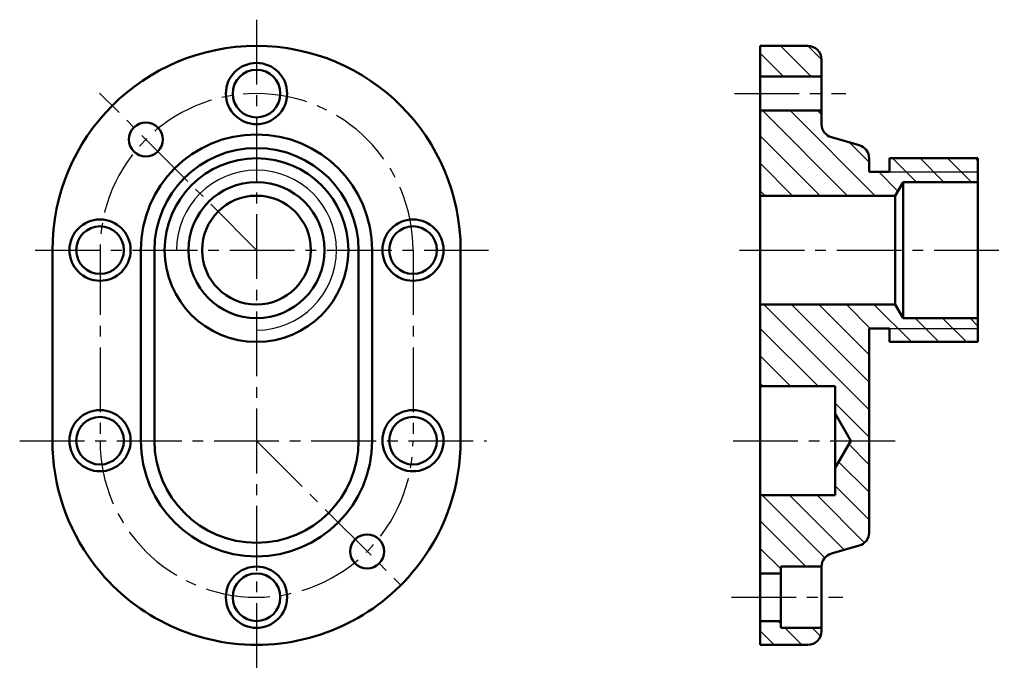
# Model space of a CAD drawing. Header units: millimetres. Extents: x 63 to 208, y 7 to 102.
import ezdxf

# ---------------------------------------------------------------- set-up
doc = ezdxf.new("R2010")
doc.units = ezdxf.units.MM
doc.linetypes.add('CENTER2', pattern=[28.575, 19.05, -3.175, 3.175, -3.175])
for name, color, linetype in [('剖面线层', 7, 'Continuous'), ('点划线', 86, 'CENTER2'), ('细实线层', 7, 'Continuous')]:
    doc.layers.add(name, color=color, linetype=linetype)
doc.layers.add('点画线层', color=3, linetype='CENTER2', lineweight=25)
doc.layers.add('粗实线层', color=1, linetype='Continuous', lineweight=50)

msp = doc.modelspace()

# ---------------------------------------------------------------- hatches: boundary and pattern name
at = {"layer": '剖面线层', "ltscale": 0.5}
h = msp.add_hatch(dxfattribs=at)
h.set_pattern_fill('ANSI31', scale=0.9, angle=90, style=0)
h.set_pattern_definition([(135, (-21.6362, 4e-15), (-2.020558, -2.020558), [])])
h.paths.add_polyline_path([(180.77, 94.14), (180.77, 96.64, 0.414214), (178.77, 98.64), (171.77, 98.64), (171.77, 94.14)])
h.paths.add_polyline_path([(180.77, 87.15), (180.77, 89.14), (171.77, 89.14), (171.77, 76.64), (180.77, 76.64), (191.61, 76.64), (192.77, 78.64), (203.77, 78.64), (203.77, 82.14), (190.77, 82.14), (190.77, 80.14), (187.77, 80.14), (187.77, 82.13, 0.33486), (186.32, 84.05), (182.22, 85.22, -0.33486)])
h.paths.add_polyline_path([(171.77, 60.64), (171.77, 48.64), (182.77, 48.64), (182.77, 44.64), (185.08, 40.64), (187.77, 40.64), (187.77, 55.14), (187.77, 57.14), (190.77, 57.14), (190.77, 55.14), (203.77, 55.14), (203.77, 58.64), (192.77, 58.64), (191.61, 60.64)])
h.paths.add_polyline_path([(171.77, 32.64), (171.77, 21.14), (174.77, 21.14), (174.77, 22.14), (180.77, 22.14, -0.333665), (182.22, 24.05), (186.32, 25.22, 0.33486), (187.77, 27.15), (187.77, 40.64), (185.08, 40.64), (182.77, 36.64), (182.77, 32.64)])
h.paths.add_polyline_path([(174.77, 13.14), (174.77, 14.14), (171.77, 14.14), (171.77, 10.64), (178.77, 10.64, 0.414214), (180.77, 12.64), (180.77, 13.14)])

# ---------------------------------------------------------------- linework, layer by layer
at = {"layer": '点划线', "color": 7, "ltscale": 0.5}
for p, q in [((167.96, 91.64), (184.36, 91.64)), ((167.52, 17.64), (183.89, 17.64))]:
    msp.add_line(p, q, dxfattribs=at)
at = {"layer": '点画线层', "color": 7, "ltscale": 0.5}
for p, q in [((97.73, 102.5), (97.73, 7.05)), ((97.73, 68.64), (74.66, 91.71)), ((65.22, 68.64), (131.85, 68.64)), ((74.73, 68.64), (74.73, 40.64)), ((120.73, 68.64), (120.73, 40.64)), ((168.73, 68.64), (207.64, 68.64)), ((62.92, 40.64), (131.52, 40.64)), ((97.73, 40.64), (118.94, 19.42)), ((167.78, 40.64), (192.12, 40.64))]:
    msp.add_line(p, q, dxfattribs=at)
for centre, start, end in [((97.73, 68.64), 0, 180), ((97.73, 40.64), 180, 0)]:
    msp.add_arc(centre, 23, start, end, dxfattribs=at)
at = {"layer": '粗实线层', "color": 7, "ltscale": 0.5}
for p, q in [((171.77, 98.64), (171.77, 10.64)), ((171.77, 98.64), (178.77, 98.64)), ((180.77, 96.64), (180.77, 87.15)), ((171.77, 94.14), (180.77, 94.14)), ((171.77, 89.14), (180.77, 89.14)), ((182.22, 85.22), (186.32, 84.05)), ((187.77, 80.14), (187.77, 82.13)), ((203.77, 82.14), (190.77, 82.14)), ((190.77, 82.14), (190.77, 80.14)), ((203.77, 82.14), (203.77, 55.14)), ((190.77, 80.14), (187.77, 80.14)), ((192.77, 78.64), (191.61, 76.64)), ((203.77, 78.64), (192.77, 78.64)), ((192.77, 58.64), (192.77, 78.64)), ((171.77, 76.64), (180.77, 76.64)), ((180.77, 76.64), (191.61, 76.64)), ((191.61, 76.64), (191.61, 60.64)), ((67.73, 68.64), (67.73, 40.64)), ((80.73, 68.64), (80.73, 40.64)), ((82.73, 68.64), (82.73, 40.64)), ((112.73, 68.64), (112.73, 40.64)), ((114.73, 68.64), (114.73, 40.64)), ((127.73, 68.64), (127.73, 40.64)), ((171.77, 60.64), (191.61, 60.64)), ((192.77, 58.64), (191.61, 60.64)), ((203.77, 58.64), (192.77, 58.64)), ((187.77, 54.14), (187.77, 57.14)), ((190.77, 57.14), (187.77, 57.14)), ((190.77, 57.14), (190.77, 55.14)), ((187.77, 55.14), (187.77, 27.15)), ((203.77, 55.14), (190.77, 55.14)), ((171.77, 48.64), (182.77, 48.64)), ((182.77, 48.64), (182.77, 32.64)), ((185.08, 40.64), (182.77, 44.64)), ((182.77, 36.64), (185.08, 40.64)), ((171.77, 32.64), (182.77, 32.64)), ((182.22, 24.05), (186.32, 25.22)), ((174.77, 22.14), (174.77, 13.14)), ((174.77, 22.14), (180.77, 22.14)), ((180.77, 22.13), (180.77, 12.64)), ((171.77, 21.14), (174.77, 21.14)), ((171.77, 14.14), (174.77, 14.14)), ((174.77, 13.14), (180.77, 13.14)), ((171.77, 10.64), (178.77, 10.64))]:
    msp.add_line(p, q, dxfattribs=at)
for centre, radius in [((97.73, 91.64), 4.5), ((97.73, 91.64), 3.5), ((81.47, 84.9), 2.5), ((97.73, 68.64), 13.5), ((97.73, 68.64), 10), ((97.73, 68.64), 8), ((74.73, 68.64), 4.5), ((120.73, 68.64), 4.5), ((74.73, 68.64), 3.5), ((120.73, 68.64), 3.5), ((74.73, 40.64), 4.5), ((120.73, 40.64), 4.5), ((74.73, 40.64), 3.5), ((120.73, 40.64), 3.5), ((113.99, 24.37), 2.5), ((97.73, 17.64), 4.5), ((97.73, 17.64), 3.5)]:
    msp.add_circle(centre, radius, dxfattribs=at)
for centre, radius, start, end in [((97.73, 68.64), 30, 0, 180), ((178.77, 96.64), 2, 0, 90), ((182.77, 87.15), 2, 180, 254.0546), ((97.73, 68.64), 17, 0, 180), ((185.77, 82.13), 2, 0, 74.0546), ((97.73, 68.64), 15, 0, 180), ((97.73, 40.64), 30, 180, 216.8699), ((97.73, 40.64), 17, 180, 0), ((97.73, 40.64), 15, 180, 0), ((97.73, 40.64), 30, 323.1301, 0), ((185.77, 27.15), 2, 285.9454, 360), ((182.77, 22.13), 2, 105.9454, 180), ((97.73, 40.64), 30, 216.8699, 323.1301), ((178.77, 12.64), 2, 270, 0)]:
    msp.add_arc(centre, radius, start, end, dxfattribs=at)
at = {"layer": '细实线层', "color": 7, "ltscale": 0.5}
for p, q in [((187.77, 80.14), (203.77, 80.14)), ((187.77, 57.14), (203.77, 57.14))]:
    msp.add_line(p, q, dxfattribs=at)
msp.add_arc((97.73, 68.64), 11.75, 270, 180, dxfattribs=at)

doc.saveas('drawing.dxf')
